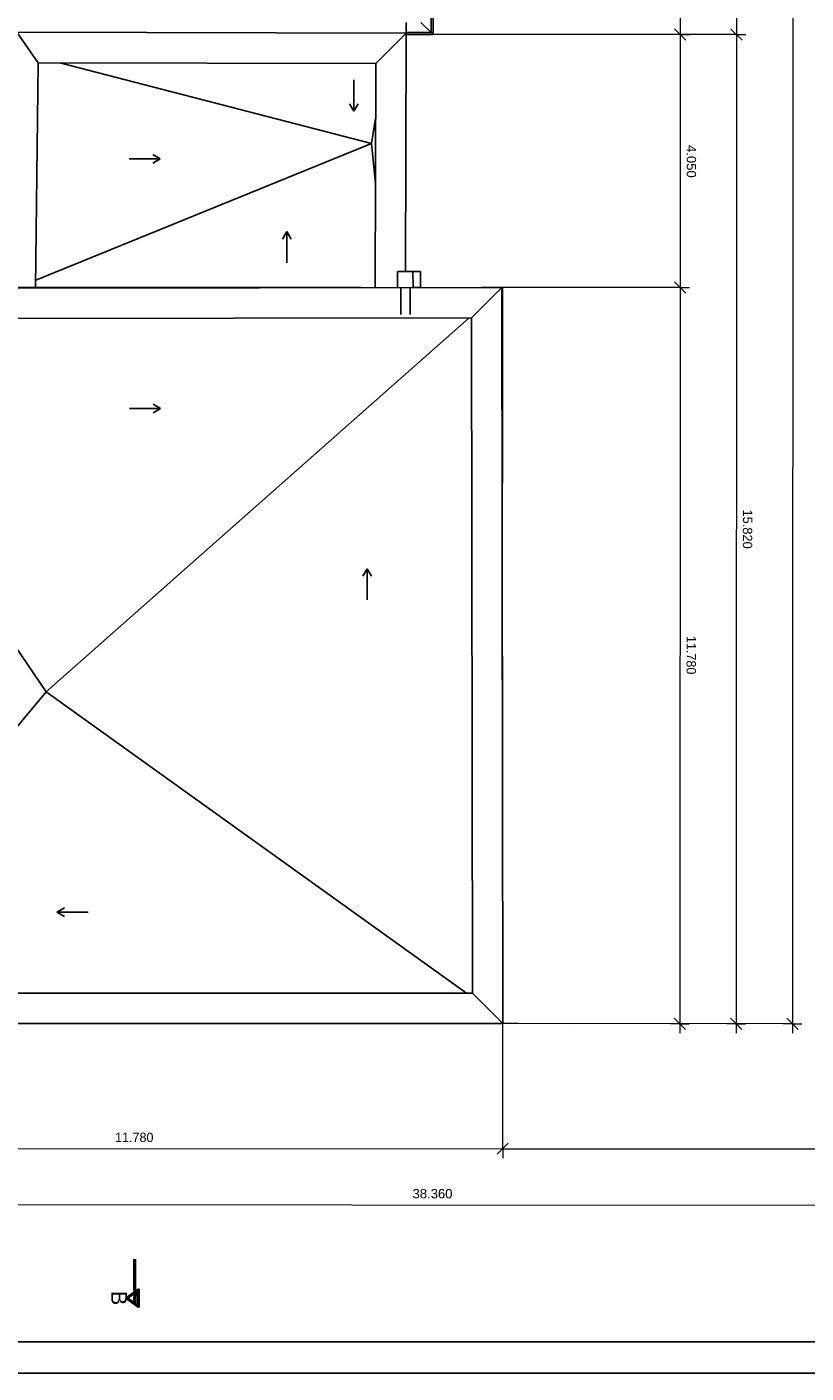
# Model space of a CAD drawing. Header units: metres. Extents: x 0 to 0.84, y 0 to 0.594.
# Tile 2 of 18: x 0.21 to 0.335, y 0 to 0.215. Entities that reach past the tile are written whole.
import ezdxf

# ---------------------------------------------------------------- set-up
doc = ezdxf.new("R2010")
doc.units = ezdxf.units.M
for name, pattern in [('Carkovana', [0.21, 0.15, -0.06]), ('Teckovana', [0.06, 0, -0.06]), ('Teckovana 0.5x', [0.04, 0, -0.04])]:
    doc.linetypes.add(name, pattern=pattern)
for name, color, linetype, lineweight in [('Maßlinie 1_100', 7, 'Continuous', 25), ('Standard', 7, 'Continuous', 25), ('Text 1_100', 7, 'Continuous', 25), ('Wand Mauerwerk tragend', 7, 'Continuous', 70)]:
    doc.layers.add(name, color=color, linetype=linetype, lineweight=lineweight)
doc.styles.add('ARIAL', font='ARIAL.TTF')

msp = doc.modelspace()

# ---------------------------------------------------------------- linework, layer by layer
at = {"layer": 'Maßlinie 1_100', "color": 7, "linetype": 'Continuous', "lineweight": 13, "transparency": 33554687}
for p, q in [((0.31461, 0.30919), (0.31458, 0.21413)), ((0.31458, 0.21413), (0.31308, 0.21413)), ((0.31368, 0.21503), (0.31548, 0.21322)), ((0.31458, 0.21413), (0.31457, 0.17367)), ((0.31458, 0.21413), (0.31608, 0.21412)), ((0.32358, 0.21412), (0.32208, 0.21412)), ((0.32268, 0.21502), (0.32448, 0.21322)), ((0.32358, 0.21412), (0.32354, 0.05589)), ((0.32358, 0.21412), (0.32508, 0.21412)), ((0.31367, 0.17457), (0.31547, 0.17277)), ((0.31457, 0.17367), (0.31307, 0.17367)), ((0.31457, 0.17367), (0.31454, 0.05589)), ((0.31457, 0.17367), (0.31607, 0.17367)), ((0.31364, 0.05679), (0.31544, 0.05499)), ((0.32264, 0.05679), (0.32444, 0.05499)), ((0.33164, 0.05678), (0.33344, 0.05498)), ((0.31454, 0.05589), (0.31304, 0.05589)), ((0.31454, 0.05589), (0.31604, 0.05589)), ((0.31454, 0.05589), (0.31454, 0.05439)), ((0.32354, 0.05589), (0.32204, 0.05589)), ((0.32354, 0.05589), (0.32504, 0.05589)), ((0.32354, 0.05589), (0.32354, 0.05439)), ((0.33254, 0.05588), (0.33104, 0.05588)), ((0.33254, 0.05588), (0.33404, 0.05588)), ((0.33254, 0.05588), (0.33254, 0.05438)), ((0.28527, 0.035), (0.28707, 0.0368)), ((0.28617, 0.0359), (0.28617, 0.0374)), ((0.16837, 0.03593), (0.28617, 0.0359)), ((0.28617, 0.0359), (0.28617, 0.0344)), ((0.28617, 0.0359), (0.39252, 0.03587))]:
    msp.add_line(p, q, dxfattribs=at)
at = {"layer": 'Maßlinie 1_100', "color": 7, "linetype": 'Teckovana 0.5x', "lineweight": 13, "transparency": 33554687}
for p, q in [((0.31458, 0.21413), (0.2747, 0.21414)), ((0.32358, 0.21412), (0.2747, 0.21414)), ((0.47962, 0.21408), (0.27502, 0.21414)), ((0.31457, 0.17367), (0.28277, 0.17368)), ((0.47961, 0.17363), (0.28602, 0.17369)), ((0.31454, 0.05589), (0.27631, 0.0559)), ((0.32354, 0.05589), (0.28618, 0.0559)), ((0.33254, 0.05588), (0.28618, 0.0559)), ((0.49758, 0.05584), (0.28618, 0.0559)), ((0.48858, 0.05584), (0.28618, 0.0559)), ((0.47958, 0.05584), (0.28618, 0.0559))]:
    msp.add_line(p, q, dxfattribs=at)
at = {"layer": 'Maßlinie 1_100', "color": 7, "linetype": 'Continuous', "lineweight": 13, "transparency": 33554687}
for points in [[(0.32364, 0.40554), (0.32361, 0.31284), (0.32361, 0.31284), (0.32358, 0.21412)], [(0.33264, 0.40554), (0.33259, 0.23397), (0.33259, 0.23397), (0.33254, 0.05588)], [(0.08308, 0.02695), (0.262, 0.0269), (0.262, 0.0269), (0.4667, 0.02684)]]:
    msp.add_lwpolyline(points, dxfattribs=at)
at = {"layer": 'Maßlinie 1_100', "color": 7, "linetype": 'Teckovana 0.5x', "lineweight": 13, "transparency": 33554687}
msp.add_lwpolyline([(0.28617, 0.0359), (0.28617, 0.03667), (0.28617, 0.03667), (0.28617, 0.03667), (0.28617, 0.03667), (0.28617, 0.03667), (0.28617, 0.03667), (0.28618, 0.0559)], dxfattribs=at)
at = {"layer": 'Standard', "color": 7, "linetype": 'Continuous', "lineweight": 25, "transparency": 33554687}
for p, q in [((0.27473, 0.37981), (0.27472, 0.21444)), ((0.27502, 0.21434), (0.27503, 0.37882)), ((0.27073, 0.21608), (0.27072, 0.21445)), ((0.27309, 0.21607), (0.27472, 0.21444)), ((0.27472, 0.21444), (0.27309, 0.21607)), ((0.27072, 0.21435), (0.20841, 0.2145)), ((0.2118, 0.20963), (0.20849, 0.21437)), ((0.26585, 0.20949), (0.27072, 0.21435)), ((0.27072, 0.21435), (0.26585, 0.20949)), ((0.27063, 0.17622), (0.27072, 0.21415)), ((0.27072, 0.21445), (0.27072, 0.21415)), ((0.27472, 0.21444), (0.27072, 0.21445)), ((0.27072, 0.21415), (0.27502, 0.21414)), ((0.27472, 0.21444), (0.27482, 0.21434)), ((0.27482, 0.21434), (0.27472, 0.21444)), ((0.27482, 0.21434), (0.27502, 0.21434)), ((0.27502, 0.21414), (0.27482, 0.21434)), ((0.21141, 0.17366), (0.2118, 0.20963)), ((0.2118, 0.20963), (0.26585, 0.20949)), ((0.21527, 0.20962), (0.26518, 0.1967)), ((0.26585, 0.20949), (0.26576, 0.17366)), ((0.26583, 0.20071), (0.26518, 0.1967)), ((0.26518, 0.1967), (0.21142, 0.17485)), ((0.2658, 0.1903), (0.26518, 0.1967)), ((0.26933, 0.17621), (0.2718, 0.17623)), ((0.26935, 0.17366), (0.26933, 0.17621)), ((0.2718, 0.17623), (0.273, 0.17624)), ((0.2718, 0.17623), (0.27182, 0.17367)), ((0.273, 0.17624), (0.27302, 0.17367)), ((0.28602, 0.17369), (0.20862, 0.17359)), ((0.20862, 0.17366), (0.26353, 0.17366)), ((0.27302, 0.17367), (0.27182, 0.17367)), ((0.28602, 0.17369), (0.28117, 0.16882)), ((0.28117, 0.16882), (0.28602, 0.17369)), ((0.28618, 0.0559), (0.28602, 0.17369)), ((0.28602, 0.17356), (0.28612, 0.17366)), ((0.28602, 0.17356), (0.28612, 0.17366)), ((0.28612, 0.17366), (0.28611, 0.11094)), ((0.17329, 0.16868), (0.28117, 0.16882)), ((0.21309, 0.10896), (0.2808, 0.16882)), ((0.28117, 0.16882), (0.28131, 0.06076)), ((0.21309, 0.10896), (0.17328, 0.16752)), ((0.17324, 0.0613), (0.21309, 0.10896)), ((0.21309, 0.10896), (0.28037, 0.06076)), ((0.28131, 0.06076), (0.17324, 0.06079)), ((0.28131, 0.06076), (0.28618, 0.0559)), ((0.28618, 0.0559), (0.28131, 0.06076)), ((0.16838, 0.05593), (0.28618, 0.0559))]:
    msp.add_line(p, q, dxfattribs=at)
for points in [[(0, 0), (0.84, 0), (0.84, 0.594), (0, 0.594), (0, 0)], [(0.005, 0.005), (0.835, 0.005), (0.835, 0.589), (0.005, 0.589), (0.005, 0.005)]]:
    msp.add_lwpolyline(points, close=True, dxfattribs=at)
at = {"layer": 'Text 1_100', "color": 7, "linetype": 'Teckovana', "lineweight": 50, "transparency": 33554687}
for q in [(0.22728, 0.01824), (0.22726, 0.01124)]:
    msp.add_line((0.22727, 0.01324), q, dxfattribs=at)
at = {"layer": 'Text 1_100', "color": 7, "linetype": 'Continuous', "lineweight": 50, "transparency": 33554687}
msp.add_lwpolyline([(0.22602, 0.01199), (0.22789, 0.01067), (0.2279, 0.0133), (0.22602, 0.01199)], dxfattribs=at)
at = {"layer": 'Wand Mauerwerk tragend', "color": 7, "linetype": 'Continuous', "lineweight": 25, "transparency": 33554687}
for p, q in [((0.26234, 0.20187), (0.26234, 0.20687)), ((0.26234, 0.20187), (0.26165, 0.20307)), ((0.26234, 0.20187), (0.26234, 0.20337)), ((0.26303, 0.20307), (0.26234, 0.20187)), ((0.26234, 0.20187), (0.26234, 0.20187)), ((0.26234, 0.20187), (0.26234, 0.20187)), ((0.26234, 0.20187), (0.26234, 0.20187)), ((0.23137, 0.19425), (0.22637, 0.19425)), ((0.23137, 0.19425), (0.22987, 0.19425)), ((0.23017, 0.19494), (0.23137, 0.19425)), ((0.23137, 0.19425), (0.23017, 0.19356)), ((0.23137, 0.19425), (0.23137, 0.19425)), ((0.23137, 0.19425), (0.23137, 0.19425)), ((0.23137, 0.19425), (0.23137, 0.19425)), ((0.25091, 0.18142), (0.2516, 0.18262)), ((0.2516, 0.18262), (0.2516, 0.17762)), ((0.2516, 0.18262), (0.2516, 0.18112)), ((0.2516, 0.18262), (0.2516, 0.18262)), ((0.2516, 0.18262), (0.2516, 0.18262)), ((0.2516, 0.18262), (0.2516, 0.18262)), ((0.2516, 0.18262), (0.25229, 0.18142)), ((0.23142, 0.15431), (0.22642, 0.15431)), ((0.23142, 0.15431), (0.22992, 0.15431)), ((0.23022, 0.155), (0.23142, 0.15431)), ((0.23142, 0.15431), (0.23022, 0.15362)), ((0.23142, 0.15431), (0.23142, 0.15431)), ((0.23142, 0.15431), (0.23142, 0.15431)), ((0.23142, 0.15431), (0.23142, 0.15431)), ((0.26377, 0.12748), (0.26446, 0.12868)), ((0.26446, 0.12868), (0.26446, 0.12368)), ((0.26446, 0.12868), (0.26446, 0.12718)), ((0.26446, 0.12868), (0.26446, 0.12868)), ((0.26446, 0.12868), (0.26446, 0.12868)), ((0.26446, 0.12868), (0.26446, 0.12868)), ((0.26446, 0.12868), (0.26515, 0.12748)), ((0.21481, 0.07374), (0.21601, 0.07443)), ((0.21481, 0.07374), (0.21981, 0.07374)), ((0.21481, 0.07374), (0.21631, 0.07374)), ((0.21481, 0.07374), (0.21481, 0.07374)), ((0.21481, 0.07374), (0.21481, 0.07374)), ((0.21481, 0.07374), (0.21481, 0.07374)), ((0.21601, 0.07305), (0.21481, 0.07374))]:
    msp.add_line(p, q, dxfattribs=at)
at = {"layer": 'Wand Mauerwerk tragend', "color": 7, "linetype": 'Carkovana', "lineweight": 25, "transparency": 33554687}
for p, q in [((0.26989, 0.16933), (0.26988, 0.17353)), ((0.27138, 0.16934), (0.27138, 0.17354))]:
    msp.add_line(p, q, dxfattribs=at)

# ---------------------------------------------------------------- texts
at = {"layer": 'Maßlinie 1_100', "color": 7, "linetype": 'Continuous', "lineweight": 13, "transparency": 33554687, "char_height": 0.0015, "attachment_point": 7, "style": 'ARIAL'}
for s, insert, width, rotation in [('\\W1.00;4.050', (0.3156, 0.19647), 0.0059894, 269.9836), ('\\W0.98;15.820', (0.32459, 0.13816), 0.0071418, 269.9836), ('\\W0.96;11.780', (0.31558, 0.11793), 0.007129, 269.9836), ('\\W0.96;11.780', (0.22412, 0.03694), 0.007129, 359.9836), ('\\W1.00;38.360', (0.27173, 0.02793), 0.0071549, 359.9836)]:
    msp.add_mtext(s, dxfattribs=dict(at, insert=insert, width=width, rotation=rotation))
at = {"layer": 'Text 1_100', "color": 7, "linetype": 'Continuous', "lineweight": 25, "transparency": 33554687, "insert": (0.22352, 0.01316), "char_height": 0.0025, "width": 0.0035622, "attachment_point": 7, "rotation": 269.8553, "style": 'ARIAL'}
msp.add_mtext('\\W0.99;B', dxfattribs=at)

doc.saveas('drawing.dxf')
